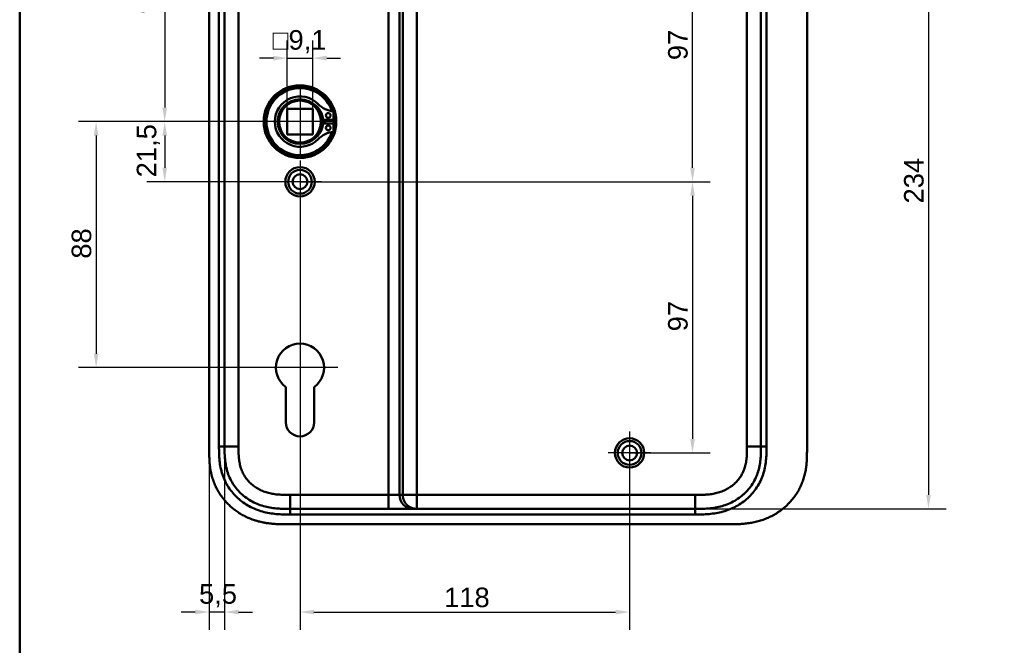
# Model space of a CAD drawing. Header units: millimetres. Extents: x 20 to 833, y 20 to 574.
# Tile 9 of 20: x 20 to 372, y 215 to 439. Entities that reach past the tile are written whole.
import ezdxf

# ---------------------------------------------------------------- set-up
doc = ezdxf.new("R2010")
doc.units = ezdxf.units.MM
doc.header["$LTSCALE"] = 2
for name, color, linetype, lineweight in [('Bemaßungen(DIN)', 7, 'Continuous', 25), ('Mittelpunktmarkierung(DIN)', 7, 'Continuous', 25), ('Sichtbare Kanten(DIN)', 7, 'Continuous', 50), ('Sichtbare tangentiale Kanten(DIN)', 7, 'Continuous', 50), ('Skizziergeometrie(DIN)', 7, 'Continuous', 50)]:
    doc.layers.add(name, color=color, linetype=linetype, lineweight=lineweight)
doc.styles.add('STANDARD-DIN~0', font='arial.ttf')
doc.dimstyles.new('CAD-LAN', dxfattribs={"dimscale": 2, "dimtxt": 3.5, "dimasz": 2.5, "dimexe": 3.175, "dimexo": 0, "dimgap": 0.8, "dimtad": 1, "dimrnd": 1e-08, "dimtxsty": 'STANDARD-DIN~0', "dimcen": 0.09, "dimdle": 10, "dimclrd": 250, "dimclre": 250, "dimclrt": 250, "dimadec": 0, "dimazin": 2, "dimtfac": 1, "dimtmove": 0, "dimatfit": 3, "dimfxl": 1, "dimtolj": 1, "dimtzin": 0, "dimlwd": 25, "dimlwe": 25, "dimarcsym": 0})

# ---------------------------------------------------------------- blocks, each defined once
blk = doc.blocks.new('Ränder Standardrahmen')
at = {"layer": 'Skizziergeometrie(DIN)', "flags": 128}
blk.add_lwpolyline([(10, 10), (10, 287), (410, 287), (410, 10), (10, 10)], dxfattribs=at)
blk = doc.blocks.new('*D8')
at = {"layer": 'Bemaßungen(DIN)', "color": 250, "linetype": 'Continuous', "lineweight": 25, "true_color": 0x3f3f3f, "transparency": 16777216}
for p, q in [((120.35, 402.11), (65.57, 402.11)), ((71.92, 397.11), (71.92, 385.61)), ((120.35, 380.61), (65.57, 380.61))]:
    blk.add_line(p, q, dxfattribs=at)
at = {"layer": 'Bemaßungen(DIN)', "color": 250, "linetype": 'Continuous', "true_color": 0x3f3f3f, "transparency": 16777216}
for points in [[(71.08, 397.11), (72.75, 397.11), (71.92, 402.11)], [(71.08, 385.61), (72.75, 385.61), (71.92, 380.61)]]:
    blk.add_solid(points, dxfattribs=at)
at = {"layer": 'Defpoints', "color": 0, "linetype": 'Continuous', "transparency": 16777216}
for p in [(120.35, 402.11), (71.92, 380.61), (120.35, 380.61)]:
    blk.add_point(p, dxfattribs=at)
at = {"layer": 'Bemaßungen(DIN)', "color": 250, "linetype": 'Continuous', "lineweight": 25, "true_color": 0x3f3f3f, "transparency": 16777216, "insert": (61.9, 382.18), "char_height": 7, "attachment_point": 1, "rotation": 90, "style": 'STANDARD-DIN~0'}
blk.add_mtext('\\A1;21,5', dxfattribs=at)
blk = doc.blocks.new('*D9')
at = {"layer": 'Bemaßungen(DIN)', "color": 250, "linetype": 'Continuous', "lineweight": 25, "true_color": 0x3f3f3f, "transparency": 16777216}
for p, q in [((116.89, 497.61), (65.57, 497.61)), ((71.92, 492.61), (71.92, 407.11)), ((120.35, 402.11), (65.57, 402.11))]:
    blk.add_line(p, q, dxfattribs=at)
at = {"layer": 'Bemaßungen(DIN)', "color": 250, "linetype": 'Continuous', "true_color": 0x3f3f3f, "transparency": 16777216}
for points in [[(71.08, 492.61), (72.75, 492.61), (71.92, 497.61)], [(71.08, 407.11), (72.75, 407.11), (71.92, 402.11)]]:
    blk.add_solid(points, dxfattribs=at)
at = {"layer": 'Defpoints', "color": 0, "linetype": 'Continuous', "transparency": 16777216}
for p in [(116.89, 497.61), (71.92, 402.11), (120.35, 402.11)]:
    blk.add_point(p, dxfattribs=at)
at = {"layer": 'Bemaßungen(DIN)', "color": 250, "linetype": 'Continuous', "lineweight": 25, "true_color": 0x3f3f3f, "transparency": 16777216, "insert": (61.9, 440.74), "char_height": 7, "attachment_point": 1, "rotation": 90, "style": 'STANDARD-DIN~0'}
blk.add_mtext('\\A1;95,5', dxfattribs=at)
blk = doc.blocks.new('*D11')
at = {"layer": 'Bemaßungen(DIN)', "color": 250, "linetype": 'Continuous', "lineweight": 25, "true_color": 0x3f3f3f, "transparency": 16777216}
for p, q in [((120.35, 402.11), (41.01, 402.11)), ((47.36, 397.11), (47.36, 319.11)), ((120.35, 314.11), (41.01, 314.11))]:
    blk.add_line(p, q, dxfattribs=at)
at = {"layer": 'Bemaßungen(DIN)', "color": 250, "linetype": 'Continuous', "true_color": 0x3f3f3f, "transparency": 16777216}
for points in [[(46.52, 397.11), (48.19, 397.11), (47.36, 402.11)], [(46.52, 319.11), (48.19, 319.11), (47.36, 314.11)]]:
    blk.add_solid(points, dxfattribs=at)
at = {"layer": 'Defpoints', "color": 0, "linetype": 'Continuous', "transparency": 16777216}
for p in [(120.35, 402.11), (47.36, 314.11), (120.35, 314.11)]:
    blk.add_point(p, dxfattribs=at)
at = {"layer": 'Bemaßungen(DIN)', "color": 250, "linetype": 'Continuous', "lineweight": 25, "true_color": 0x3f3f3f, "transparency": 16777216, "insert": (38.61, 353.08), "char_height": 7, "attachment_point": 1, "rotation": 90, "style": 'STANDARD-DIN~0'}
blk.add_mtext('\\A1;88', dxfattribs=at)
blk = doc.blocks.new('*D12')
at = {"layer": 'Bemaßungen(DIN)', "color": 250, "linetype": 'Continuous', "lineweight": 25, "true_color": 0x3f3f3f, "transparency": 16777216}
for p, q in [((238.35, 477.61), (267.21, 477.61)), ((260.86, 385.61), (260.86, 472.61)), ((120.35, 380.61), (267.21, 380.61))]:
    blk.add_line(p, q, dxfattribs=at)
at = {"layer": 'Bemaßungen(DIN)', "color": 250, "linetype": 'Continuous', "true_color": 0x3f3f3f, "transparency": 16777216}
for points in [[(260.02, 472.61), (261.69, 472.61), (260.86, 477.61)], [(260.02, 385.61), (261.69, 385.61), (260.86, 380.61)]]:
    blk.add_solid(points, dxfattribs=at)
at = {"layer": 'Defpoints', "color": 0, "linetype": 'Continuous', "transparency": 16777216}
for p in [(238.35, 477.61), (260.86, 477.61), (120.35, 380.61)]:
    blk.add_point(p, dxfattribs=at)
at = {"layer": 'Bemaßungen(DIN)', "color": 250, "linetype": 'Continuous', "lineweight": 25, "true_color": 0x3f3f3f, "transparency": 16777216, "insert": (252.11, 424.09), "char_height": 7, "attachment_point": 1, "rotation": 90, "style": 'STANDARD-DIN~0'}
blk.add_mtext('\\A1;97', dxfattribs=at)
blk = doc.blocks.new('*D13')
at = {"layer": 'Bemaßungen(DIN)', "color": 250, "linetype": 'Continuous', "lineweight": 25, "true_color": 0x3f3f3f, "transparency": 16777216}
for p, q in [((120.35, 380.61), (267.21, 380.61)), ((260.86, 375.61), (260.86, 288.61)), ((238.35, 283.61), (267.21, 283.61))]:
    blk.add_line(p, q, dxfattribs=at)
at = {"layer": 'Bemaßungen(DIN)', "color": 250, "linetype": 'Continuous', "true_color": 0x3f3f3f, "transparency": 16777216}
for points in [[(260.02, 375.61), (261.69, 375.61), (260.86, 380.61)], [(260.02, 288.61), (261.69, 288.61), (260.86, 283.61)]]:
    blk.add_solid(points, dxfattribs=at)
at = {"layer": 'Defpoints', "color": 0, "linetype": 'Continuous', "transparency": 16777216}
for p in [(120.35, 380.61), (238.35, 283.61), (260.86, 283.61)]:
    blk.add_point(p, dxfattribs=at)
at = {"layer": 'Bemaßungen(DIN)', "color": 250, "linetype": 'Continuous', "lineweight": 25, "true_color": 0x3f3f3f, "transparency": 16777216, "insert": (252.11, 327.09), "char_height": 7, "attachment_point": 1, "rotation": 90, "style": 'STANDARD-DIN~0'}
blk.add_mtext('\\A1;97', dxfattribs=at)
blk = doc.blocks.new('*D14')
at = {"layer": 'Bemaßungen(DIN)', "color": 250, "linetype": 'Continuous', "lineweight": 25, "true_color": 0x3f3f3f, "transparency": 16777216}
for p, q in [((120.35, 372.96), (120.35, 220.35)), ((238.35, 275.96), (238.35, 220.35)), ((125.35, 226.7), (233.35, 226.7))]:
    blk.add_line(p, q, dxfattribs=at)
at = {"layer": 'Bemaßungen(DIN)', "color": 250, "linetype": 'Continuous', "true_color": 0x3f3f3f, "transparency": 16777216}
for points in [[(125.35, 227.53), (125.35, 225.87), (120.35, 226.7)], [(233.35, 227.53), (233.35, 225.87), (238.35, 226.7)]]:
    blk.add_solid(points, dxfattribs=at)
at = {"layer": 'Defpoints', "color": 0, "linetype": 'Continuous', "transparency": 16777216}
for p in [(120.35, 372.96), (238.35, 275.96), (238.35, 226.7)]:
    blk.add_point(p, dxfattribs=at)
at = {"layer": 'Bemaßungen(DIN)', "color": 250, "linetype": 'Continuous', "lineweight": 25, "true_color": 0x3f3f3f, "transparency": 16777216, "insert": (171.94, 235.45), "char_height": 7, "attachment_point": 1, "style": 'STANDARD-DIN~0'}
blk.add_mtext('\\A1;118', dxfattribs=at)
blk = doc.blocks.new('*D15')
at = {"layer": 'Bemaßungen(DIN)', "color": 250, "linetype": 'Continuous', "lineweight": 25, "true_color": 0x3f3f3f, "transparency": 16777216}
for p, q in [((93.35, 285.89), (93.35, 220.35)), ((87.85, 284.89), (87.85, 220.35)), ((82.85, 226.7), (77.85, 226.7)), ((93.35, 226.7), (87.85, 226.7)), ((98.35, 226.7), (103.35, 226.7))]:
    blk.add_line(p, q, dxfattribs=at)
at = {"layer": 'Bemaßungen(DIN)', "color": 250, "linetype": 'Continuous', "true_color": 0x3f3f3f, "transparency": 16777216}
for points in [[(82.85, 227.53), (82.85, 225.87), (87.85, 226.7)], [(98.35, 227.53), (98.35, 225.87), (93.35, 226.7)]]:
    blk.add_solid(points, dxfattribs=at)
at = {"layer": 'Defpoints', "color": 0, "linetype": 'Continuous', "transparency": 16777216}
for p in [(93.35, 285.89), (87.85, 284.89), (87.85, 226.7)]:
    blk.add_point(p, dxfattribs=at)
at = {"layer": 'Bemaßungen(DIN)', "color": 250, "linetype": 'Continuous', "lineweight": 25, "true_color": 0x3f3f3f, "transparency": 16777216, "insert": (84.2, 236.68), "char_height": 7, "attachment_point": 1, "style": 'STANDARD-DIN~0'}
blk.add_mtext('\\A1;5,5', dxfattribs=at)
blk = doc.blocks.new('*D17')
at = {"layer": 'Bemaßungen(DIN)', "color": 250, "linetype": 'Continuous', "lineweight": 25, "true_color": 0x3f3f3f, "transparency": 16777216}
for p, q in [((261.81, 497.61), (351.68, 497.61)), ((345.33, 492.61), (345.33, 268.61)), ((261.81, 263.61), (351.68, 263.61))]:
    blk.add_line(p, q, dxfattribs=at)
at = {"layer": 'Bemaßungen(DIN)', "color": 250, "linetype": 'Continuous', "true_color": 0x3f3f3f, "transparency": 16777216}
for points in [[(344.5, 492.61), (346.16, 492.61), (345.33, 497.61)], [(344.5, 268.61), (346.16, 268.61), (345.33, 263.61)]]:
    blk.add_solid(points, dxfattribs=at)
at = {"layer": 'Defpoints', "color": 0, "linetype": 'Continuous', "transparency": 16777216}
for p in [(261.81, 497.61), (261.81, 263.61), (345.33, 263.61)]:
    blk.add_point(p, dxfattribs=at)
at = {"layer": 'Bemaßungen(DIN)', "color": 250, "linetype": 'Continuous', "lineweight": 25, "true_color": 0x3f3f3f, "transparency": 16777216, "insert": (336.58, 372.83), "char_height": 7, "attachment_point": 1, "rotation": 90, "style": 'STANDARD-DIN~0'}
blk.add_mtext('\\A1;234', dxfattribs=at)
blk = doc.blocks.new('*D27')
at = {"layer": 'Bemaßungen(DIN)', "color": 250, "linetype": 'Continuous', "lineweight": 25, "true_color": 0x3f3f3f, "transparency": 16777216}
for p, q in [((115.8, 406.66), (115.8, 431.18)), ((124.9, 406.66), (124.9, 431.18)), ((110.8, 424.83), (105.8, 424.83)), ((115.8, 424.83), (124.9, 424.83)), ((129.9, 424.83), (134.9, 424.83))]:
    blk.add_line(p, q, dxfattribs=at)
at = {"layer": 'Bemaßungen(DIN)', "color": 250, "linetype": 'Continuous', "true_color": 0x3f3f3f, "transparency": 16777216}
for points in [[(110.8, 425.66), (110.8, 423.99), (115.8, 424.83)], [(129.9, 425.66), (129.9, 423.99), (124.9, 424.83)]]:
    blk.add_solid(points, dxfattribs=at)
at = {"layer": 'Defpoints', "color": 0, "linetype": 'Continuous', "transparency": 16777216}
for p in [(124.9, 424.83), (115.8, 406.66), (124.9, 406.66)]:
    blk.add_point(p, dxfattribs=at)
at = {"layer": 'Bemaßungen(DIN)', "color": 250, "linetype": 'Continuous', "lineweight": 25, "true_color": 0x3f3f3f, "transparency": 16777216, "insert": (110.58, 434.84), "char_height": 7, "attachment_point": 1, "style": 'STANDARD-DIN~0'}
blk.add_mtext('\\A1;\\fAIGDT|b0|i0;\\H7.0000;o\\fArial|b0|i0;\\H7.0000;9,1', dxfattribs=at)

msp = doc.modelspace()

# ---------------------------------------------------------------- linework, layer by layer
at = {"layer": 'Mittelpunktmarkierung(DIN)', "linetype": 'Continuous'}
for p, q in [((120.347, 414.607), (120.347, 389.607)), ((132.847, 402.107), (107.847, 402.107)), ((120.347, 388.257), (120.347, 372.957)), ((127.997, 380.607), (112.697, 380.607)), ((120.347, 327.707), (120.347, 304.107)), ((133.947, 314.107), (106.747, 314.107)), ((238.347, 291.257), (238.347, 275.957)), ((245.997, 283.607), (230.697, 283.607))]:
    msp.add_line(p, q, dxfattribs=at)
at = {"layer": 'Sichtbare Kanten(DIN)'}
for p, q in [((87.847, 476.323), (87.847, 284.892)), ((301.847, 284.891), (301.847, 476.364)), ((115.797, 406.657), (124.897, 406.657)), ((115.797, 397.557), (115.797, 406.657)), ((124.897, 406.657), (124.897, 397.557)), ((132.305, 405.748), (132.305, 402.724)), ((132.305, 402.724), (128.605, 402.724)), ((128.605, 401.491), (132.305, 401.491)), ((132.305, 401.491), (132.305, 398.467)), ((115.797, 397.557), (124.897, 397.557)), ((115.247, 294.614), (115.252, 307.179)), ((125.452, 307.186), (125.447, 294.61)), ((116.885, 263.607), (116.874, 263.607)), ((116.885, 263.607), (151.977, 263.607)), ((151.977, 263.607), (160.944, 263.607)), ((160.944, 263.607), (162.12, 263.607)), ((162.12, 263.607), (261.809, 263.607)), ((115.886, 258.107), (273.808, 258.107))]:
    msp.add_line(p, q, dxfattribs=at)
for centre, radius in [((120.347, 402.107), 13), ((120.347, 402.107), 12.5), ((120.347, 402.107), 8), ((120.347, 402.107), 7.5), ((130.455, 404.339), 0.85), ((130.455, 399.876), 0.85), ((120.347, 380.607), 5.25), ((120.347, 380.607), 4.25), ((120.347, 380.607), 2.65), ((238.347, 283.607), 5.25), ((238.347, 283.607), 4.25), ((238.347, 283.607), 2.65)]:
    msp.add_circle(centre, radius, dxfattribs=at)
for centre, radius, start, end in [((120.347, 402.107), 12, 18.17213, 341.82787), ((120.347, 402.107), 9.017, 44.1409, 315.8591), ((121.08, 402.107), 7.55, 4.68501, 54.3129), ((133.045, 414.43), 8.678, 224.1409, 265.03295), ((120.347, 402.107), 8.2, 333.63056, 26.36944), ((120.347, 402.107), 9, 356.0711, 3.9289), ((120.347, 402.107), 12, 355.21102, 4.78898), ((121.08, 402.107), 7.55, 305.6871, 355.31499), ((133.045, 389.784), 8.678, 94.96705, 135.8591), ((120.347, 314.107), 8.6, 306.40888, 233.66516), ((120.347, 294.612), 5.1, 179.97961, 359.97961)]:
    msp.add_arc(centre, radius, start, end, dxfattribs=at)
for points in [[(93.347, 285.892), (93.347, 380.607), (93.347, 475.323)], [(285.347, 475.323), (285.347, 380.607), (285.347, 285.892)]]:
    msp.add_open_spline(points, degree=2, dxfattribs=at)
for points, knots in [([(116.874, 263.607), (116.244, 263.607), (115.599, 263.607), (114.949, 263.618), (114.263, 263.628), (113.571, 263.65), (112.881, 263.692), (112.149, 263.736), (111.42, 263.803), (110.697, 263.898), (109.933, 263.999), (109.177, 264.132), (108.429, 264.302), (107.646, 264.481), (106.872, 264.7), (106.117, 264.962), (105.335, 265.234), (104.573, 265.551), (103.837, 265.912), (103.085, 266.281), (102.36, 266.697), (101.666, 267.159), (100.966, 267.624), (100.297, 268.135), (99.661, 268.696), (99.025, 269.257), (98.424, 269.865), (97.875, 270.507), (97.32, 271.155), (96.813, 271.84), (96.36, 272.555), (95.905, 273.272), (95.503, 274.02), (95.156, 274.789), (94.812, 275.554), (94.522, 276.341), (94.287, 277.134), (94.053, 277.924), (93.874, 278.709), (93.739, 279.501), (93.608, 280.263), (93.518, 281.03), (93.457, 281.808), (93.402, 282.522), (93.373, 283.246), (93.36, 283.968), (93.347, 284.616), (93.347, 285.264), (93.347, 285.891)], [0, 0, 0, 0, 0.1902217, 0.1902217, 0.1902217, 0.3910459, 0.3910459, 0.3910459, 0.6037782, 0.6037782, 0.6037782, 0.8282217, 0.8282217, 0.8282217, 1.0633883, 1.0633883, 1.0633883, 1.3072782, 1.3072782, 1.3072782, 1.5568293, 1.5568293, 1.5568293, 1.8081601, 1.8081601, 1.8081601, 2.0594434, 2.0594434, 2.0594434, 2.3133314, 2.3133314, 2.3133314, 2.5680226, 2.5680226, 2.5680226, 2.8214462, 2.8214462, 2.8214462, 3.0739819, 3.0739819, 3.0739819, 3.3167289, 3.3167289, 3.3167289, 3.5398143, 3.5398143, 3.5398143, 3.7401487, 3.7401487, 3.7401487, 3.7401487]), ([(285.347, 285.892), (285.347, 285.25), (285.347, 284.608), (285.334, 283.923), (285.318, 283.153), (285.289, 282.477), (285.233, 281.76), (285.172, 280.988), (285.082, 280.233), (284.95, 279.471), (284.813, 278.675), (284.632, 277.89), (284.405, 277.126), (284.39, 277.077), (284.375, 277.028), (284.36, 276.977), (284.129, 276.221), (283.854, 275.489), (283.532, 274.777), (283.185, 274.006), (282.782, 273.26), (282.329, 272.546), (281.874, 271.83), (281.366, 271.144), (280.812, 270.499), (280.398, 270.015), (279.957, 269.554), (279.493, 269.116), (279.339, 268.97), (279.182, 268.827), (279.024, 268.688), (278.393, 268.132), (277.721, 267.618), (277.019, 267.152), (276.324, 266.691), (275.597, 266.275), (274.847, 265.907), (274.108, 265.545), (273.347, 265.229), (272.569, 264.96), (271.813, 264.698), (271.043, 264.48), (270.262, 264.302), (269.515, 264.132), (268.764, 264), (268.004, 263.899), (267.28, 263.803), (266.565, 263.737), (265.814, 263.692), (265.46, 263.67), (265.119, 263.655), (264.769, 263.643), (263.936, 263.614), (263.111, 263.608), (262.288, 263.607), (262.128, 263.607), (261.968, 263.607), (261.809, 263.607)], [0.0000027, 0.0000027, 0.0000027, 0.0000027, 0.1925219, 0.1925219, 0.1925219, 0.4089719, 0.4089719, 0.4089719, 0.6416932, 0.6416932, 0.6416932, 0.885175, 0.885175, 0.885175, 0.9007934, 0.9007934, 0.9007934, 1.135805, 1.135805, 1.135805, 1.3901448, 1.3901448, 1.3901448, 1.6455397, 1.6455397, 1.6455397, 1.8367287, 1.8367287, 1.8367287, 1.9003445, 1.9003445, 1.9003445, 2.1535344, 2.1535344, 2.1535344, 2.404441, 2.404441, 2.404441, 2.6518499, 2.6518499, 2.6518499, 2.8926284, 2.8926284, 2.8926284, 3.1231828, 3.1231828, 3.1231828, 3.3427033, 3.3427033, 3.3427033, 3.4462223, 3.4462223, 3.4462223, 3.6934044, 3.6934044, 3.6934044, 3.7412921, 3.7412921, 3.7412921, 3.7412921]), ([(87.847, 284.892), (87.847, 284.593), (87.847, 283.994), (87.853, 283.241), (87.866, 282.484), (87.883, 281.876), (87.917, 281.113), (87.955, 280.501), (88.03, 279.582), (88.132, 278.663), (88.32, 277.438), (88.502, 276.524), (88.72, 275.617), (88.883, 275.016), (89.11, 274.271), (89.31, 273.679), (89.583, 272.948), (89.819, 272.371), (90.202, 271.516), (90.62, 270.677), (91.313, 269.455), (91.998, 268.409), (92.932, 267.16), (93.74, 266.209), (94.821, 265.085), (95.739, 264.241), (96.946, 263.257), (97.957, 262.529), (99.272, 261.696), (100.362, 261.093), (101.623, 260.488), (102.482, 260.125), (103.353, 259.794), (103.939, 259.591), (104.827, 259.31), (105.724, 259.062), (106.93, 258.784), (107.842, 258.614), (108.756, 258.473), (109.367, 258.393), (110.13, 258.31), (110.741, 258.255), (111.504, 258.201), (112.113, 258.168), (113.026, 258.133), (114.237, 258.108), (115.288, 258.107), (115.886, 258.107)], [-0.99999789, -0.99999789, -0.99999789, -0.99999789, -0.9791648, -0.9583317, -0.94791516, -0.92708206, -0.91666552, -0.89583243, -0.88541588, -0.85416624, -0.83333315, -0.80208351, -0.79166696, -0.77083387, -0.76041733, -0.73958423, -0.72916769, -0.70833459, -0.69791805, -0.66666841, -0.64583532, -0.60416913, -0.58333604, -0.54166985, -0.52083676, -0.47917058, -0.45833749, -0.4166713, -0.39583821, -0.35417202, -0.33333893, -0.30208929, -0.29167275, -0.27083965, -0.26042311, -0.22917347, -0.20834038, -0.17709074, -0.16667419, -0.1458411, -0.13542455, -0.11459146, -0.10417491, -0.08334182, -0.07292528, -0.04167564, -0.00000945, -0.00000945, -0.00000945, -0.00000945]), ([(273.808, 258.107), (274.403, 258.107), (275.601, 258.108), (277.118, 258.144), (278.645, 258.225), (279.874, 258.333), (281.414, 258.535), (282.646, 258.755), (284.178, 259.111), (285.394, 259.462), (286.893, 259.989), (288.071, 260.481), (289.509, 261.185), (290.626, 261.817), (291.973, 262.691), (293.007, 263.456), (294.235, 264.488), (295.164, 265.371), (296.248, 266.542), (297.052, 267.527), (297.971, 268.812), (298.635, 269.879), (299.374, 271.252), (299.89, 272.378), (300.442, 273.812), (300.81, 274.975), (301.181, 276.442), (301.409, 277.621), (301.618, 279.095), (301.729, 280.271), (301.811, 281.732), (301.847, 283.181), (301.847, 284.324), (301.847, 284.891)], [-0.99999768, -0.99999768, -0.99999768, -0.99999768, -0.95833111, -0.91666454, -0.89583125, -0.85416468, -0.8333314, -0.79166483, -0.77083154, -0.72916497, -0.70833169, -0.66666512, -0.64583183, -0.60416526, -0.58333198, -0.54166541, -0.52083212, -0.47916555, -0.45833227, -0.4166657, -0.39583241, -0.35416584, -0.33333256, -0.29166599, -0.2708327, -0.22916613, -0.20833285, -0.16666628, -0.14583299, -0.10416642, -0.08333314, -0.04166657, -0.00000215, -0.00000215, -0.00000215, -0.00000215])]:
    msp.add_open_spline(points, degree=3, knots=knots, dxfattribs=at)
at = {"layer": 'Sichtbare tangentiale Kanten(DIN)'}
for p, q in [((151.977, 492.607), (151.977, 268.607)), ((155.962, 268.607), (155.962, 492.607)), ((157.138, 492.607), (157.138, 268.607)), ((162.12, 268.607), (162.12, 492.607)), ((93.347, 285.892), (91.347, 285.892)), ((93.347, 285.891), (98.347, 285.891)), ((280.347, 285.891), (285.347, 285.891)), ((285.347, 285.892), (287.347, 285.892)), ((116.874, 263.607), (116.874, 268.607)), ((151.977, 268.607), (116.874, 268.607)), ((155.962, 268.607), (151.977, 268.607)), ((151.977, 268.607), (151.977, 263.607)), ((157.138, 268.607), (155.962, 268.607)), ((157.138, 268.607), (162.12, 268.607)), ((261.809, 268.607), (162.12, 268.607)), ((162.12, 268.607), (162.12, 263.607)), ((261.809, 268.607), (261.809, 263.607)), ((116.885, 263.607), (116.885, 261.608)), ((261.809, 263.607), (261.809, 261.607))]:
    msp.add_line(p, q, dxfattribs=at)
for points, degree in [([(91.347, 285.892), (91.347, 349.035), (91.347, 412.179), (91.347, 475.323)], 3), ([(98.347, 285.891), (98.347, 349.035), (98.347, 412.179), (98.347, 475.323)], 3), ([(280.347, 475.323), (280.347, 412.179), (280.347, 349.035), (280.347, 285.891)], 3), ([(287.347, 475.323), (287.347, 412.179), (287.347, 349.035), (287.347, 285.892)], 3), ([(160.944, 263.607), (158.192, 263.607), (155.962, 265.846), (155.962, 268.607)], 3), ([(162.12, 263.607), (162.017, 263.607), (161.812, 263.612), (161.508, 263.636), (161.112, 263.697), (160.634, 263.821), (160.176, 263.99), (159.739, 264.201), (159.328, 264.452), (158.944, 264.74), (158.589, 265.064), (158.267, 265.419), (157.98, 265.805), (157.73, 266.218), (157.519, 266.655), (157.351, 267.115), (157.228, 267.595), (157.167, 267.993), (157.144, 268.298), (157.138, 268.504), (157.138, 268.607)], 5), ([(261.809, 261.607), (213.501, 261.607), (165.193, 261.607), (116.885, 261.608)], 3)]:
    msp.add_open_spline(points, degree=degree, dxfattribs=at)
for points, knots in [([(116.885, 261.608), (116.67, 261.608), (116.454, 261.608), (116.239, 261.608), (116.038, 261.608), (115.837, 261.609), (115.635, 261.61), (115.535, 261.611), (115.434, 261.612), (115.334, 261.613), (115.039, 261.615), (114.744, 261.62), (114.429, 261.627), (114.422, 261.628), (114.414, 261.628), (114.407, 261.628), (113.523, 261.649), (112.724, 261.688), (111.916, 261.756), (111.901, 261.757), (111.887, 261.759), (111.872, 261.76), (111.05, 261.83), (110.221, 261.932), (109.398, 262.072), (109.39, 262.073), (109.382, 262.075), (109.374, 262.076), (108.547, 262.218), (107.725, 262.398), (106.912, 262.622), (106.906, 262.624), (106.899, 262.625), (106.893, 262.627), (105.254, 263.081), (103.652, 263.718), (102.178, 264.518), (100.699, 265.32), (99.282, 266.325), (98.036, 267.468), (96.8, 268.602), (95.691, 269.91), (94.779, 271.314), (93.871, 272.715), (93.133, 274.25), (92.598, 275.843), (92.596, 275.847), (92.595, 275.851), (92.594, 275.855), (92.325, 276.655), (92.105, 277.476), (91.932, 278.298), (91.931, 278.305), (91.93, 278.311), (91.928, 278.318), (91.756, 279.142), (91.628, 279.982), (91.54, 280.812), (91.539, 280.826), (91.537, 280.839), (91.536, 280.853), (91.45, 281.672), (91.4, 282.489), (91.374, 283.365), (91.373, 283.378), (91.373, 283.39), (91.373, 283.403), (91.347, 284.257), (91.347, 285.074), (91.347, 285.892)], [0, 0, 0, 0, 0.0646507, 0.0646507, 0.0646507, 0.1249969, 0.1249969, 0.1249969, 0.15517, 0.15517, 0.15517, 0.2436497, 0.2436497, 0.2436497, 0.2456893, 0.2456893, 0.2456893, 0.492996, 0.492996, 0.492996, 0.4974066, 0.4974066, 0.4974066, 0.748902, 0.748902, 0.748902, 0.7513151, 0.7513151, 0.7513151, 1.0041249, 1.0041249, 1.0041249, 1.0061194, 1.0061194, 1.0061194, 1.5162083, 1.5162083, 1.5162083, 2.0281632, 2.0281632, 2.0281632, 2.536105, 2.536105, 2.536105, 3.0426684, 3.0426684, 3.0426684, 3.0439581, 3.0439581, 3.0439581, 3.2980848, 3.2980848, 3.2980848, 3.3001542, 3.3001542, 3.3001542, 3.554844, 3.554844, 3.554844, 3.5590877, 3.5590877, 3.5590877, 3.810454, 3.810454, 3.810454, 3.8140987, 3.8140987, 3.8140987, 4.0593595, 4.0593595, 4.0593595, 4.0593595]), ([(116.874, 268.607), (116.639, 268.607), (116.404, 268.607), (116.169, 268.608), (116.092, 268.608), (116.016, 268.608), (115.94, 268.608), (115.864, 268.609), (115.788, 268.609), (115.712, 268.61), (115.56, 268.611), (115.408, 268.612), (115.255, 268.614), (115.179, 268.615), (115.103, 268.616), (115.027, 268.617), (114.873, 268.619), (114.72, 268.622), (114.566, 268.626), (114.489, 268.628), (114.412, 268.63), (114.335, 268.632), (114.258, 268.634), (114.181, 268.637), (114.101, 268.64), (113.789, 268.65), (113.491, 268.664), (113.183, 268.683), (113.176, 268.683), (113.169, 268.684), (113.161, 268.684), (112.541, 268.722), (111.948, 268.776), (111.351, 268.855), (111.343, 268.856), (111.334, 268.858), (111.325, 268.859), (110.724, 268.939), (110.13, 269.043), (109.539, 269.178), (109.534, 269.179), (109.529, 269.18), (109.524, 269.181), (108.927, 269.318), (108.334, 269.486), (107.757, 269.686), (107.753, 269.687), (107.75, 269.688), (107.746, 269.689), (107.165, 269.892), (106.589, 270.131), (106.035, 270.403), (105.482, 270.675), (104.943, 270.983), (104.43, 271.325), (103.918, 271.666), (103.426, 272.042), (102.964, 272.449), (102.504, 272.855), (102.069, 273.296), (101.671, 273.761), (101.274, 274.224), (100.908, 274.719), (100.582, 275.234), (100.256, 275.746), (99.966, 276.285), (99.717, 276.838), (99.468, 277.39), (99.257, 277.963), (99.084, 278.543), (99.083, 278.547), (99.082, 278.551), (99.081, 278.555), (98.909, 279.134), (98.774, 279.726), (98.671, 280.32), (98.67, 280.329), (98.668, 280.337), (98.667, 280.346), (98.564, 280.943), (98.493, 281.545), (98.444, 282.171), (98.444, 282.178), (98.443, 282.186), (98.443, 282.193), (98.419, 282.504), (98.401, 282.806), (98.388, 283.115), (98.374, 283.432), (98.365, 283.748), (98.358, 284.063), (98.347, 284.674), (98.347, 285.284), (98.347, 285.891)], [3.8795396, 3.8795396, 3.8795396, 3.8795396, 3.9500796, 3.9500796, 3.9500796, 3.9729083, 3.9729083, 3.9729083, 3.9957369, 3.9957369, 3.9957369, 4.0413942, 4.0413942, 4.0413942, 4.0642228, 4.0642228, 4.0642228, 4.1103649, 4.1103649, 4.1103649, 4.1334359, 4.1334359, 4.1334359, 4.1565069, 4.1565069, 4.1565069, 4.2466916, 4.2466916, 4.2466916, 4.2487909, 4.2487909, 4.2487909, 4.4301197, 4.4301197, 4.4301197, 4.4328324, 4.4328324, 4.4328324, 4.6153934, 4.6153934, 4.6153934, 4.6170091, 4.6170091, 4.6170091, 4.8015249, 4.8015249, 4.8015249, 4.802599, 4.802599, 4.802599, 4.9886467, 4.9886467, 4.9886467, 5.1742372, 5.1742372, 5.1742372, 5.3593337, 5.3593337, 5.3593337, 5.5439566, 5.5439566, 5.5439566, 5.7276859, 5.7276859, 5.7276859, 5.9107052, 5.9107052, 5.9107052, 6.0936617, 6.0936617, 6.0936617, 6.0950038, 6.0950038, 6.0950038, 6.2776503, 6.2776503, 6.2776503, 6.2802935, 6.2802935, 6.2802935, 6.4638632, 6.4638632, 6.4638632, 6.4660269, 6.4660269, 6.4660269, 6.5574768, 6.5574768, 6.5574768, 6.6515247, 6.6515247, 6.6515247, 6.8339614, 6.8339614, 6.8339614, 6.8339614]), ([(280.347, 285.891), (280.347, 285.648), (280.347, 285.404), (280.347, 285.16), (280.346, 285.014), (280.345, 284.867), (280.344, 284.721), (280.344, 284.648), (280.343, 284.574), (280.342, 284.501), (280.341, 284.428), (280.34, 284.355), (280.339, 284.281), (280.338, 284.208), (280.337, 284.135), (280.336, 284.062), (280.33, 283.749), (280.321, 283.436), (280.307, 283.116), (280.293, 282.804), (280.275, 282.502), (280.251, 282.19), (280.251, 282.183), (280.25, 282.176), (280.25, 282.168), (280.201, 281.542), (280.129, 280.94), (280.027, 280.342), (280.025, 280.333), (280.024, 280.325), (280.022, 280.316), (279.919, 279.722), (279.784, 279.13), (279.612, 278.551), (279.611, 278.546), (279.61, 278.542), (279.608, 278.538), (279.435, 277.958), (279.224, 277.384), (278.974, 276.832), (278.725, 276.28), (278.434, 275.74), (278.108, 275.227), (277.781, 274.712), (277.415, 274.218), (277.018, 273.754), (276.618, 273.289), (276.183, 272.848), (275.722, 272.442), (275.26, 272.036), (274.767, 271.659), (274.255, 271.319), (273.741, 270.977), (273.201, 270.669), (272.648, 270.397), (272.093, 270.125), (271.517, 269.887), (270.935, 269.685), (270.931, 269.684), (270.928, 269.683), (270.924, 269.681), (270.347, 269.482), (269.753, 269.314), (269.156, 269.178), (269.15, 269.177), (269.145, 269.175), (269.14, 269.174), (268.549, 269.04), (267.954, 268.936), (267.353, 268.857), (267.344, 268.855), (267.335, 268.854), (267.326, 268.853), (266.729, 268.775), (266.136, 268.721), (265.515, 268.683), (265.508, 268.682), (265.501, 268.682), (265.494, 268.682), (265.185, 268.663), (264.888, 268.65), (264.583, 268.639), (264.27, 268.628), (263.959, 268.621), (263.648, 268.617), (263.033, 268.607), (262.42, 268.607), (261.809, 268.607)], [0, 0, 0, 0, 0.073129, 0.073129, 0.073129, 0.1170868, 0.1170868, 0.1170868, 0.1390657, 0.1390657, 0.1390657, 0.1610445, 0.1610445, 0.1610445, 0.1830156, 0.1830156, 0.1830156, 0.2767014, 0.2767014, 0.2767014, 0.3682123, 0.3682123, 0.3682123, 0.3703794, 0.3703794, 0.3703794, 0.5540752, 0.5540752, 0.5540752, 0.5567155, 0.5567155, 0.5567155, 0.7394794, 0.7394794, 0.7394794, 0.7408245, 0.7408245, 0.7408245, 0.9239048, 0.9239048, 0.9239048, 1.1070533, 1.1070533, 1.1070533, 1.2909149, 1.2909149, 1.2909149, 1.4756691, 1.4756691, 1.4756691, 1.6608929, 1.6608929, 1.6608929, 1.8466086, 1.8466086, 1.8466086, 2.0327825, 2.0327825, 2.0327825, 2.033862, 2.033862, 2.033862, 2.2184979, 2.2184979, 2.2184979, 2.2201221, 2.2201221, 2.2201221, 2.4027955, 2.4027955, 2.4027955, 2.4055233, 2.4055233, 2.4055233, 2.586959, 2.586959, 2.586959, 2.5890725, 2.5890725, 2.5890725, 2.6793073, 2.6793073, 2.6793073, 2.7720151, 2.7720151, 2.7720151, 2.9555879, 2.9555879, 2.9555879, 2.9555879]), ([(287.347, 285.892), (287.347, 285.769), (287.347, 285.646), (287.347, 285.423), (287.347, 285.322), (287.346, 285.12), (287.346, 285.019), (287.343, 284.413), (287.337, 283.908), (287.322, 283.403)], [0, 0, 0, 0, 0.03676501, 0.03676501, 0.06707453, 0.06707453, 0.09738405, 0.09738405, 0.24893164, 0.24893164, 0.24893164, 0.24893164]), ([(287.322, 283.403), (287.295, 282.49), (287.244, 281.672), (287.158, 280.853), (287.157, 280.839), (287.155, 280.826), (287.154, 280.812), (287.066, 279.982), (286.938, 279.142), (286.766, 278.318), (286.765, 278.311), (286.763, 278.305), (286.762, 278.298), (286.589, 277.476), (286.369, 276.655), (286.101, 275.855), (286.099, 275.851), (286.098, 275.847), (286.096, 275.843), (285.561, 274.25), (284.823, 272.715), (283.915, 271.314), (283.004, 269.91), (281.894, 268.602), (280.658, 267.468), (279.412, 266.325), (277.995, 265.32), (276.516, 264.518), (275.042, 263.718), (273.44, 263.081), (271.801, 262.627), (271.795, 262.625), (271.788, 262.624), (271.782, 262.622), (270.969, 262.398), (270.147, 262.218), (269.32, 262.076), (269.312, 262.075), (269.304, 262.073), (269.296, 262.072), (268.473, 261.932), (267.644, 261.83), (266.822, 261.76), (266.807, 261.759), (266.793, 261.757), (266.778, 261.756), (265.97, 261.688), (265.171, 261.649), (264.306, 261.628), (264.292, 261.628), (264.279, 261.628), (264.265, 261.627), (263.42, 261.607), (262.615, 261.607), (261.809, 261.607)], [0.2489316, 0.2489316, 0.2489316, 0.2489316, 0.5002989, 0.5002989, 0.5002989, 0.5045423, 0.5045423, 0.5045423, 0.7592332, 0.7592332, 0.7592332, 0.7613025, 0.7613025, 0.7613025, 1.01543, 1.01543, 1.01543, 1.0167198, 1.0167198, 1.0167198, 1.5232849, 1.5232849, 1.5232849, 2.0312283, 2.0312283, 2.0312283, 2.5431846, 2.5431846, 2.5431846, 3.0532744, 3.0532744, 3.0532744, 3.0552733, 3.0552733, 3.0552733, 3.3080792, 3.3080792, 3.3080792, 3.3104825, 3.3104825, 3.3104825, 3.5619885, 3.5619885, 3.5619885, 3.5664026, 3.5664026, 3.5664026, 3.8137067, 3.8137067, 3.8137067, 3.8175992, 3.8175992, 3.8175992, 4.0593829, 4.0593829, 4.0593829, 4.0593829])]:
    msp.add_open_spline(points, degree=3, knots=knots, dxfattribs=at)

# ---------------------------------------------------------------- block references
at = {"xscale": 2, "yscale": 2, "zscale": 2}
msp.add_blockref('Ränder Standardrahmen', (0, 0), dxfattribs=at)

# ---------------------------------------------------------------- dimensions: what is measured, and where the dimension line sits
at = {"layer": 'Bemaßungen(DIN)', "color": 250, "linetype": 'Continuous', "lineweight": 25, "true_color": 0x3f3f3f}
for base, p1, p2, angle, override, picture, middle in [((71.918, 402.107), (116.885, 497.607), (120.347, 402.107), 90, {"dimgap": 0.8, "dimdec": 2, "dimtol": 0, "dimlim": 0, "dimtp": 0, "dimtm": 0, "dimtdec": 2, "dimtofl": 0, "dimatfit": 1}, '*D9', (71.918, 449.857)), ((345.33, 263.607), (261.809, 497.607), (261.809, 263.607), 90, {"dimgap": 0.8, "dimdec": 2, "dimtol": 0, "dimlim": 0, "dimtp": 0, "dimtm": 0, "dimtdec": 2, "dimtofl": 0, "dimatfit": 1}, '*D17', (345.33, 380.607)), ((260.857, 477.607), (120.347, 380.607), (238.347, 477.607), 90, {"dimgap": 0.8, "dimdec": 2, "dimtol": 0, "dimlim": 0, "dimtp": 0, "dimtm": 0, "dimtdec": 2, "dimtofl": 0, "dimatfit": 1}, '*D12', (260.857, 429.107)), ((47.356, 314.107), (120.347, 402.107), (120.347, 314.107), 90, {"dimgap": 0.8, "dimdec": 2, "dimtol": 0, "dimlim": 0, "dimtp": 0, "dimtm": 0, "dimtdec": 2, "dimtofl": 0, "dimatfit": 1}, '*D11', (47.356, 358.107)), ((71.918, 380.607), (120.347, 402.107), (120.347, 380.607), 90, {"dimgap": 0.8, "dimdec": 2, "dimtol": 0, "dimlim": 0, "dimtp": 0, "dimtm": 0, "dimtdec": 2, "dimtofl": 0, "dimatfit": 1}, '*D8', (71.918, 391.357)), ((260.857, 283.607), (120.347, 380.607), (238.347, 283.607), 90, {"dimgap": 0.8, "dimdec": 2, "dimtol": 0, "dimlim": 0, "dimtp": 0, "dimtm": 0, "dimtdec": 2, "dimtofl": 0, "dimatfit": 1}, '*D13', (260.857, 332.107)), ((238.347, 226.7), (120.347, 372.957), (238.347, 275.957), 180, {"dimgap": 0.8, "dimdec": 2, "dimtol": 0, "dimlim": 0, "dimtp": 0, "dimtm": 0, "dimtdec": 2, "dimtofl": 0, "dimatfit": 1}, '*D14', (179.347, 226.7)), ((87.847, 226.7), (93.347, 285.891), (87.847, 284.892), 180, {"dimgap": 0.8, "dimdec": 2, "dimtol": 0, "dimlim": 0, "dimtp": 0, "dimtm": 0, "dimtdec": 2, "dimtofl": 1, "dimatfit": 1}, '*D15', (90.597, 226.7))]:
    dim = msp.add_linear_dim(base=base, p1=p1, p2=p2, angle=angle, dimstyle='CAD-LAN', override=override, dxfattribs=at)
    dim.commit()
    dim.dimension.update_dxf_attribs({"geometry": picture, "text_midpoint": middle, "dimtype": 160})
dim = msp.add_linear_dim(base=(124.897, 424.828), p1=(115.797, 406.657), p2=(124.897, 406.657), angle=180, text='\\fAIGDT|b0|i0;\\H7.0000;o\\fArial|b0|i0;\\H7.0000;<>', dimstyle='CAD-LAN', override={"dimgap": 0.8, "dimdec": 2, "dimtol": 0, "dimlim": 0, "dimtp": 0, "dimtm": 0, "dimtdec": 2, "dimtofl": 1, "dimatfit": 1}, dxfattribs=at)
dim.commit()
dim.dimension.update_dxf_attribs({"geometry": '*D27', "text_midpoint": (120.347, 424.828), "dimtype": 160})

doc.saveas('drawing.dxf')
